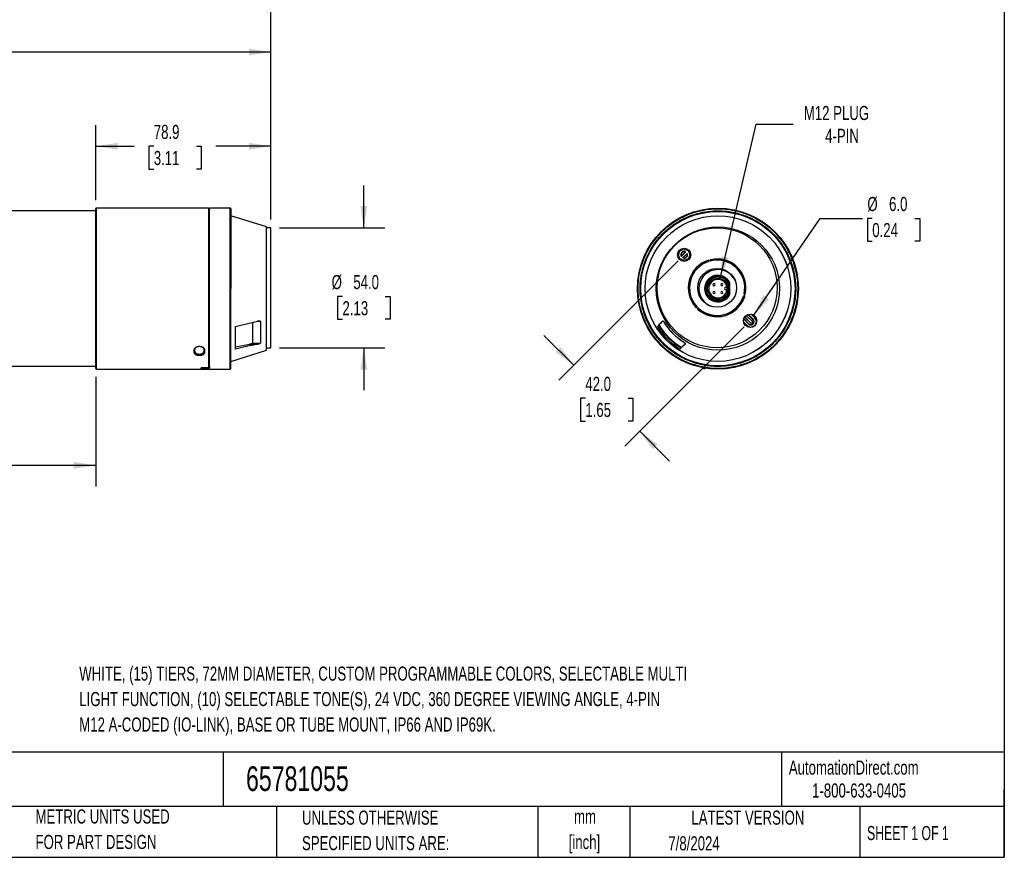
# Model space of a CAD drawing. Header units: millimetres. Extents: x 19 to 819, y 19 to 629.
# Tile 2 of 3: x 376 to 819, y 19 to 396. Entities that reach past the tile are written whole.
import ezdxf

# ---------------------------------------------------------------- set-up
doc = ezdxf.new("R2010")
doc.units = ezdxf.units.MM
doc.header["$LTSCALE"] = 3
doc.layers.add('DIMENSIONS', color=140, linetype='Continuous', lineweight=25)
doc.layers.add('TEXT', color=140, linetype='Continuous', lineweight=25)
doc.styles.add('SLDTEXTSTYLE0', font='TXT', dxfattribs={"width": 0.7})
doc.styles.add('SLDTEXTSTYLE1', font='TXT', dxfattribs={"width": 0.65})
doc.dimstyles.new('SLDDIMSTYLE0', dxfattribs={"dimtxt": 6.474023, "dimasz": 9.906, "dimexe": 0, "dimexo": 0.0625, "dimgap": 1.618506, "dimtad": 0, "dimtih": 1, "dimtoh": 1, "dimrnd": 1e-09, "dimzin": 4, "dimdsep": 46, "dimtxsty": 'SLDTEXTSTYLE0', "dimsah": 1, "dimcen": 0.09, "dimadec": 0, "dimazin": 1, "dimtfac": 1, "dimtmove": 0, "dimatfit": 0, "dimfxl": 0, "dimfrac": 2, "dimtolj": 1, "dimtzin": 12, "dimarcsym": 0})
doc.dimstyles.new('SLDDIMSTYLE1', dxfattribs={"dimtxt": 6.474023, "dimasz": 9.906, "dimexe": 0, "dimexo": 0.0625, "dimgap": 1.618506, "dimtad": 0, "dimtih": 1, "dimtoh": 1, "dimrnd": 1e-09, "dimzin": 12, "dimdsep": 46, "dimtxsty": 'SLDTEXTSTYLE0', "dimsah": 1, "dimcen": 0.09, "dimadec": 0, "dimazin": 3, "dimtfac": 1, "dimtofl": 0, "dimtmove": 0, "dimatfit": 3, "dimfxl": 0, "dimfrac": 2, "dimtolj": 1, "dimtzin": 12, "dimarcsym": 0})
doc.dimstyles.new('SLDDIMSTYLE2', dxfattribs={"dimtxt": 6.474023, "dimasz": 9.906, "dimexe": 0, "dimexo": 0.0625, "dimgap": 1.618506, "dimtad": 0, "dimtih": 1, "dimtoh": 1, "dimrnd": 1e-09, "dimzin": 4, "dimdsep": 46, "dimtxsty": 'SLDTEXTSTYLE0', "dimsah": 1, "dimcen": 0, "dimadec": 0, "dimazin": 1, "dimtfac": 1, "dimtofl": 0, "dimtmove": 0, "dimatfit": 3, "dimfxl": 0, "dimfrac": 2, "dimtolj": 1, "dimtzin": 12, "dimarcsym": 0})
doc.dimstyles.new('SLDDIMSTYLE3', dxfattribs={"dimtxt": 6.474023, "dimasz": 9.906, "dimexe": 0, "dimexo": 0.0625, "dimgap": 1.618506, "dimtad": 0, "dimtih": 1, "dimtoh": 1, "dimrnd": 1e-09, "dimzin": 12, "dimdsep": 46, "dimtxsty": 'SLDTEXTSTYLE0', "dimsah": 1, "dimcen": 0, "dimadec": 0, "dimazin": 3, "dimtfac": 1, "dimtofl": 0, "dimtmove": 0, "dimatfit": 3, "dimfxl": 0, "dimfrac": 2, "dimtolj": 1, "dimtzin": 12, "dimarcsym": 0})

# ---------------------------------------------------------------- blocks, each defined once
blk = doc.blocks.new('_D')
at = {"layer": 'DIMENSIONS'}
for p, q in [((530.68, 302.52), (530.68, 321.57)), ((492.63, 302.52), (540.21, 302.52)), ((521.07, 271.63), (518.89, 271.63)), ((518.89, 271.63), (518.89, 261.34)), ((540.3, 271.63), (542.48, 271.63)), ((542.48, 271.63), (542.48, 261.34)), ((518.89, 261.34), (521.07, 261.34)), ((542.48, 261.34), (540.3, 261.34)), ((492.63, 248.52), (540.21, 248.52)), ((530.68, 248.52), (530.68, 229.47))]:
    blk.add_line(p, q, dxfattribs=at)
for points in [[(530.68, 302.52), (532.21, 312.43), (529.16, 312.43)], [(530.68, 248.52), (529.16, 238.62), (532.21, 238.62)]]:
    blk.add_solid(points, dxfattribs=at)
at = {"layer": 'DIMENSIONS', "char_height": 6.35, "attachment_point": 1, "style": 'SLDTEXTSTYLE0'}
for s, insert in [('%%c', (516.18, 281.27)), ('54.0', (525.95, 281.27)), ('2.13', (521.07, 269.53))]:
    blk.add_mtext(s, dxfattribs=dict(at, insert=insert))
blk = doc.blocks.new('_D_2')
at = {"layer": 'DIMENSIONS'}
for p, q in [((145.32, 235.57), (145.32, 186.03)), ((409.92, 235.41), (409.92, 186.03)), ((145.32, 195.55), (250.46, 195.55)), ((259.23, 195.55), (257.05, 195.55)), ((257.05, 195.55), (257.05, 185.26)), ((283.85, 195.55), (286.03, 195.55)), ((286.03, 195.55), (286.03, 185.26)), ((409.92, 195.55), (292.62, 195.55)), ((257.05, 185.26), (259.23, 185.26)), ((286.03, 185.26), (283.85, 185.26))]:
    blk.add_line(p, q, dxfattribs=at)
for points in [[(145.32, 195.55), (155.23, 194.03), (155.23, 197.08)], [(409.92, 195.55), (400.02, 197.08), (400.02, 194.03)]]:
    blk.add_solid(points, dxfattribs=at)
at = {"layer": 'DIMENSIONS', "char_height": 6.35, "attachment_point": 1, "style": 'SLDTEXTSTYLE0'}
for s, insert in [('264.6', (259.23, 205.19)), ('10.42', (259.23, 193.45))]:
    blk.add_mtext(s, dxfattribs=dict(at, insert=insert))
blk = doc.blocks.new('_D_3')
at = {"layer": 'DIMENSIONS'}
for p, q in [((409.92, 314.93), (409.92, 348.8)), ((488.82, 306.33), (488.82, 348.8)), ((409.92, 339.27), (427.31, 339.27)), ((436.08, 339.27), (433.91, 339.27)), ((433.91, 339.27), (433.91, 328.98)), ((455.32, 339.27), (457.49, 339.27)), ((457.49, 339.27), (457.49, 328.98)), ((488.82, 339.27), (464.09, 339.27)), ((433.91, 328.98), (436.08, 328.98)), ((457.49, 328.98), (455.32, 328.98))]:
    blk.add_line(p, q, dxfattribs=at)
for points in [[(409.92, 339.27), (419.83, 337.75), (419.83, 340.8)], [(488.82, 339.27), (478.92, 340.8), (478.92, 337.75)]]:
    blk.add_solid(points, dxfattribs=at)
at = {"layer": 'DIMENSIONS', "char_height": 6.35, "attachment_point": 1, "style": 'SLDTEXTSTYLE0'}
for s, insert in [('78.9', (436.08, 348.91)), ('3.11', (436.08, 337.17))]:
    blk.add_mtext(s, dxfattribs=dict(at, insert=insert))
blk = doc.blocks.new('_D_4')
at = {"layer": 'DIMENSIONS'}
for p, q in [((145.32, 314.76), (145.32, 391.24)), ((488.82, 306.33), (488.82, 391.24)), ((145.32, 381.71), (280.96, 381.71)), ((289.73, 381.71), (287.55, 381.71)), ((287.55, 381.71), (287.55, 371.42)), ((314.35, 381.71), (316.53, 381.71)), ((316.53, 381.71), (316.53, 371.42)), ((488.82, 381.71), (323.12, 381.71)), ((287.55, 371.42), (289.73, 371.42)), ((316.53, 371.42), (314.35, 371.42))]:
    blk.add_line(p, q, dxfattribs=at)
for points in [[(145.32, 381.71), (155.23, 380.19), (155.23, 383.24)], [(488.82, 381.71), (478.92, 383.24), (478.92, 380.19)]]:
    blk.add_solid(points, dxfattribs=at)
at = {"layer": 'DIMENSIONS', "char_height": 6.35, "attachment_point": 1, "style": 'SLDTEXTSTYLE0'}
for s, insert in [('343.5', (289.73, 391.35)), ('13.52', (289.73, 379.61))]:
    blk.add_mtext(s, dxfattribs=dict(at, insert=insert))
blk = doc.blocks.new('_D_5')
at = {"layer": 'DIMENSIONS'}
for p, q in [((117.44, 281.67), (117.44, 435.57)), ((488.82, 306.33), (488.82, 435.57)), ((117.44, 426.05), (280.96, 426.05)), ((289.73, 426.05), (287.55, 426.05)), ((287.55, 426.05), (287.55, 415.76)), ((314.35, 426.05), (316.53, 426.05)), ((316.53, 426.05), (316.53, 415.76)), ((488.82, 426.05), (323.12, 426.05)), ((287.55, 415.76), (289.73, 415.76)), ((316.53, 415.76), (314.35, 415.76))]:
    blk.add_line(p, q, dxfattribs=at)
for points in [[(117.44, 426.05), (127.35, 424.52), (127.35, 427.57)], [(488.82, 426.05), (478.92, 427.57), (478.92, 424.52)]]:
    blk.add_solid(points, dxfattribs=at)
at = {"layer": 'DIMENSIONS', "char_height": 6.35, "attachment_point": 1, "style": 'SLDTEXTSTYLE0'}
for s, insert in [('371.4', (289.73, 435.68)), ('14.62', (289.73, 423.94))]:
    blk.add_mtext(s, dxfattribs=dict(at, insert=insert))
blk = doc.blocks.new('_D_6')
at = {"layer": 'DIMENSIONS'}
for p, q in [((672.26, 287.68), (618.49, 233.91)), ((701.96, 257.98), (648.19, 204.21)), ((625.23, 240.64), (611.76, 254.11)), ((630.45, 225.8), (628.27, 225.8)), ((628.27, 225.8), (628.27, 215.51)), ((649.69, 225.8), (651.86, 225.8)), ((651.86, 225.8), (651.86, 215.51)), ((628.27, 215.51), (630.45, 215.51)), ((651.86, 215.51), (649.69, 215.51)), ((654.92, 210.94), (668.39, 197.47))]:
    blk.add_line(p, q, dxfattribs=at)
for points in [[(625.23, 240.64), (619.3, 248.72), (617.14, 246.57)], [(654.92, 210.94), (660.85, 202.86), (663.01, 205.02)]]:
    blk.add_solid(points, dxfattribs=at)
at = {"layer": 'DIMENSIONS', "char_height": 6.35, "attachment_point": 1, "style": 'SLDTEXTSTYLE0'}
for s, insert in [('42.0', (630.45, 235.43)), ('1.65', (630.45, 223.7))]:
    blk.add_mtext(s, dxfattribs=dict(at, insert=insert))
blk = doc.blocks.new('_D_7')
at = {"layer": 'DIMENSIONS'}
for p, q in [((706.35, 263.15), (736.28, 306.8)), ((736.28, 306.8), (755.33, 306.8)), ((759.68, 306.8), (757.5, 306.8)), ((757.5, 306.8), (757.5, 296.51)), ((778.91, 306.8), (781.09, 306.8)), ((781.09, 306.8), (781.09, 296.51)), ((757.5, 296.51), (759.68, 296.51)), ((781.09, 296.51), (778.91, 296.51))]:
    blk.add_line(p, q, dxfattribs=at)
blk.add_solid([(706.35, 263.15), (713.21, 270.45), (710.69, 272.18)], dxfattribs=at)
at = {"layer": 'DIMENSIONS', "char_height": 6.35, "attachment_point": 1, "style": 'SLDTEXTSTYLE0'}
for s, insert in [('%%c', (757.48, 316.44)), ('6.0', (767.26, 316.44)), ('0.24', (759.68, 304.7))]:
    blk.add_mtext(s, dxfattribs=dict(at, insert=insert))
blk = doc.blocks.new('_D_8')
at = {"layer": 'DIMENSIONS'}
for p, q in [((691.21, 279.7), (707.43, 349.25)), ((707.43, 349.25), (724.1, 349.25))]:
    blk.add_line(p, q, dxfattribs=at)
blk.add_solid([(691.21, 279.7), (694.95, 289), (691.98, 289.69)], dxfattribs=at)
at = {"layer": 'DIMENSIONS', "char_height": 6.35, "attachment_point": 1, "style": 'SLDTEXTSTYLE0'}
for s, insert in [('M12 PLUG', (728.86, 357.44)), ('4-PIN', (738.47, 347.15))]:
    blk.add_mtext(s, dxfattribs=dict(at, insert=insert))

msp = doc.modelspace()

# ---------------------------------------------------------------- linework, layer by layer
for p, q in [((460.924, 311.418), (410.224, 311.418)), ((410.224, 238.918), (410.224, 311.418)), ((460.924, 239.596), (460.924, 311.418)), ((461.144, 310.846), (460.924, 310.846)), ((461.147, 311.249), (461.142, 310.729)), ((470.524, 311.418), (461.149, 311.418)), ((470.524, 238.918), (470.524, 311.418)), ((409.924, 310.168), (145.324, 310.168)), ((486.824, 302.918), (470.824, 307.962)), ((486.824, 275.168), (486.824, 302.918)), ((488.824, 302.521), (486.824, 302.521)), ((488.824, 275.521), (488.824, 302.521)), ((675.604, 291.723), (673.602, 289.721)), ((673.714, 289.837), (675.488, 291.611)), ((674.305, 289.017), (676.308, 291.02)), ((676.195, 290.904), (674.422, 289.13)), ((461.166, 284.401), (461.18, 284.55)), ((686.265, 287.763), (686.278, 287.714)), ((686.761, 287.844), (686.748, 287.892)), ((486.824, 247.418), (486.824, 275.168)), ((488.824, 248.521), (488.824, 275.521)), ((694.264, 275.768), (693.707, 275.768)), ((695.557, 273.684), (695.557, 276.651)), ((702.645, 273.496), (702.757, 275.168)), ((693.707, 274.568), (694.264, 274.568)), ((701.997, 271.995), (702.045, 271.982)), ((702.175, 272.465), (702.126, 272.478)), ((680.654, 266.725), (680.618, 266.689)), ((680.972, 266.336), (681.007, 266.371)), ((702.208, 262.41), (705.148, 259.47)), ((702.21, 262.412), (705.148, 259.474)), ((705.852, 260.177), (702.913, 263.116)), ((705.855, 260.177), (702.915, 263.117)), ((703.7, 263.516), (703.84, 263.394)), ((703.84, 263.394), (703.947, 263.501)), ((703.84, 263.394), (705.961, 261.273)), ((703.874, 263.569), (703.947, 263.501)), ((703.947, 263.501), (706.068, 261.38)), ((706.75, 262.062), (705.188, 263.624)), ((705.226, 263.617), (706.765, 262.077)), ((706.75, 262.062), (706.765, 262.077)), ((472.824, 247.926), (472.824, 258.067)), ((480.52, 259.862), (480.52, 250.648)), ((484.083, 260.407), (482.608, 260.387)), ((484.083, 260.407), (484.083, 250.655)), ((662.916, 258.067), (663.422, 258.572)), ((663.641, 258.788), (663.65, 258.787)), ((665.173, 260.447), (665.167, 260.396)), ((665.644, 260.407), (665.638, 260.357)), ((701.701, 260.138), (703.264, 258.575)), ((703.248, 258.56), (701.708, 260.1)), ((701.824, 261.378), (701.756, 261.451)), ((701.931, 261.485), (701.809, 261.625)), ((701.824, 261.378), (701.931, 261.485)), ((703.945, 259.257), (701.824, 261.378)), ((704.052, 259.364), (701.931, 261.485)), ((703.264, 258.575), (703.248, 258.56)), ((703.945, 259.257), (704.052, 259.364)), ((705.148, 259.47), (705.855, 260.177)), ((705.148, 259.474), (705.852, 260.177)), ((705.148, 259.47), (705.148, 259.474)), ((705.852, 260.177), (705.855, 260.177)), ((706.068, 261.38), (705.961, 261.273)), ((472.824, 248.886), (479.172, 250.177)), ((479.172, 250.177), (482.864, 250.183)), ((480.52, 250.648), (484.083, 250.655)), ((486.824, 248.521), (488.824, 248.521)), ((673.562, 248.432), (673.056, 247.926)), ((673.777, 248.66), (673.778, 248.651)), ((675.347, 250.648), (675.397, 250.655)), ((675.385, 250.177), (675.437, 250.183)), ((454.324, 247.638), (454.624, 247.866)), ((454.324, 247.616), (454.624, 247.844)), ((454.324, 247.616), (454.324, 247.638)), ((454.324, 246.398), (454.324, 247.616)), ((454.624, 246.636), (454.324, 246.398)), ((454.324, 246.354), (454.625, 246.593)), ((454.324, 246.354), (454.324, 246.398)), ((454.624, 246.636), (454.624, 247.844)), ((458.924, 247.638), (458.623, 247.866)), ((458.924, 246.354), (458.623, 246.593)), ((458.924, 247.616), (458.624, 247.844)), ((458.624, 247.844), (458.624, 246.636)), ((458.924, 246.398), (458.624, 246.636)), ((458.924, 247.638), (458.924, 247.616)), ((458.924, 247.616), (458.924, 246.398)), ((458.924, 246.398), (458.924, 246.354)), ((470.824, 242.373), (486.824, 247.418)), ((145.324, 240.168), (409.924, 240.168)), ((457.424, 239.596), (460.924, 239.596)), ((457.424, 239.596), (457.424, 239.331)), ((460.924, 239.596), (460.924, 239.331)), ((460.924, 239.489), (461.18, 239.489)), ((461.146, 240.041), (461.152, 239.544)), ((683.178, 239.596), (683.229, 239.331)), ((410.224, 238.918), (460.924, 238.918)), ((457.424, 239.331), (460.924, 239.331)), ((457.424, 239.123), (457.424, 239.331)), ((460.924, 239.123), (457.424, 239.123)), ((460.924, 239.123), (460.924, 239.331)), ((460.924, 238.918), (460.924, 239.123)), ((461.16, 238.918), (470.524, 238.918)), ((684.411, 239.123), (684.55, 239.354))]:
    msp.add_line(p, q)
at = {"flags": 128}
for points in [[(678.888, 269.534), (679.748, 268.07), (680.715, 266.826)], [(679.426, 268.644), (680.282, 267.408), (680.726, 266.875)]]:
    msp.add_lwpolyline(points, dxfattribs=at)
for centre, radius in [((690.157, 275.168), 36.25), ((690.157, 275.168), 34.745), ((690.157, 275.168), 32.799), ((690.157, 275.168), 32.795), ((690.157, 275.168), 27.75), ((689.804, 275.521), 27), ((674.955, 290.37), 3), ((674.955, 290.37), 2.487), ((674.955, 290.37), 2.465), ((689.804, 275.521), 8.75), ((690.157, 275.168), 5.25), ((690.157, 275.168), 4.65), ((704.653, 260.672), 3)]:
    msp.add_circle(centre, radius)
for centre, radius, start, end in [((410.224, 311.118), 0.3, 90, 180), ((470.524, 311.118), 0.3, 0, 90), ((674.955, 290.37), 1.501, 64.35283, 205.64717), ((674.955, 290.37), 1.35, 66.73846, 203.26154), ((674.955, 290.37), 1.501, 244.35283, 25.64717), ((674.955, 290.37), 1.35, 246.73846, 23.26154), ((690.157, 275.168), 13.1, 57.61041, 104.9953), ((689.804, 275.521), 13, 347.24747, 102.75253), ((689.804, 275.521), 13, 107.24747, 222.75253), ((690.157, 275.168), 13.1, 107.19685, 212.38959), ((689.804, 275.521), 12.45, 107.25632, 222.74368), ((686.024, 287.698), 0.25, 15, 107.24747), ((686.037, 287.65), 0.25, 287.25632, 15), ((686.989, 287.957), 0.25, 102.75253, 195), ((687.002, 287.908), 0.25, 195, 282.74368), ((689.804, 275.521), 12.45, 347.25632, 102.74368), ((690.157, 275.168), 12.599, 0, 63.44107), ((690.157, 275.168), 12.559, 348.02523, 58.7054), ((690.157, 275.168), 8.55, 22.94858, 180), ((690.157, 275.168), 6, 25.84193, 334.15807), ((690.157, 275.168), 5.6, 15.35889, 344.64111), ((690.157, 275.168), 8.55, 180, 247.05142), ((690.157, 275.168), 4.15, 8.31286, 351.68714), ((688.39, 276.935), 0.5, 0, 180), ((688.39, 276.935), 0.5, 180, 0), ((691.925, 276.935), 0.5, 0, 180), ((691.925, 276.935), 0.5, 180, 0), ((693.707, 275.168), 0.6, 90, 270), ((690.157, 275.168), 4.15, 351.68714, 8.31286), ((689.804, 275.521), 13, 227.24747, 342.75253), ((689.804, 275.521), 12.45, 227.25632, 342.74368), ((688.39, 273.4), 0.5, 0, 180), ((688.39, 273.4), 0.5, 180, 0), ((691.925, 273.4), 0.5, 0, 180), ((691.925, 273.4), 0.5, 180, 0), ((701.932, 271.754), 0.25, 75, 162.74368), ((702.191, 272.72), 0.25, 167.25632, 255), ((701.981, 271.741), 0.25, 342.75253, 75), ((702.239, 272.707), 0.25, 255, 347.24747), ((680.442, 266.866), 0.25, 222.75253, 315), ((680.477, 266.902), 0.25, 315, 42.74368), ((681.149, 266.159), 0.25, 135, 227.24747), ((681.184, 266.194), 0.25, 47.25632, 135), ((690.157, 275.168), 12.599, 223.94493, 277.62321), ((690.157, 275.168), 12.559, 224.03408, 286.35551), ((705.007, 260.318), 2.487, 225, 45), ((705.007, 260.318), 2.465, 225, 45), ((690.157, 275.168), 32.164, 212.11916, 237.88084), ((690.157, 275.168), 31.168, 211.70475, 238.29525), ((690.157, 275.168), 31.16, 211.71506, 238.28494), ((690.157, 275.168), 28.645, 211.13284, 238.86716), ((690.157, 275.168), 28.614, 211.05413, 238.94587), ((705.007, 260.318), 1.501, 225, 45), ((705.007, 260.318), 1.35, 225, 45), ((410.224, 239.218), 0.3, 180, 270), ((470.524, 239.218), 0.3, 270, 0), ((690.157, 275.168), 36.5, 259.05811, 260.94189)]:
    msp.add_arc(centre, radius, start, end)
for points, knots in [([(409.924, 239.218), (409.924, 239.218), (409.924, 239.22), (409.924, 239.232), (409.924, 239.276), (409.924, 239.422), (409.924, 239.795), (409.924, 240.352), (409.924, 241.366), (409.924, 243.131), (409.924, 246.025), (409.924, 249.645), (409.924, 253.875), (409.924, 258.555), (409.924, 263.502), (409.924, 268.531), (409.924, 273.514), (409.924, 278.48), (409.924, 283.479), (409.924, 288.5), (409.924, 293.379), (409.924, 297.929), (409.924, 301.972), (409.924, 305.36), (409.924, 307.567), (409.924, 308.934), (409.924, 309.751), (409.924, 310.377), (409.924, 310.725), (409.924, 310.909), (409.924, 311.002), (409.924, 311.069), (409.924, 311.11), (409.924, 311.115), (409.924, 311.118)], [0, 0, 0, 0, 0.0047616, 0.0095261, 0.0142945, 0.0363274, 0.0583649, 0.0813855, 0.1044108, 0.1520248, 0.2007675, 0.2500946, 0.2994217, 0.3481643, 0.3957784, 0.4417941, 0.4858381, 0.5286692, 0.5734054, 0.6200005, 0.6680472, 0.7170479, 0.7664408, 0.8156368, 0.8640607, 0.8876391, 0.9112221, 0.9339317, 0.9566459, 0.9653224, 0.9739896, 0.982654, 0.991322, 1, 1, 1, 1]), ([(461.166, 284.401), (461.162, 286.287), (461.154, 290.112), (461.149, 295.333), (461.146, 300.047), (461.144, 304.006), (461.143, 307.195), (461.143, 309.397), (461.143, 310.604), (461.143, 310.664), (461.143, 310.685)], [0, 0, 0, 0, 0.1312237, 0.2662527, 0.3974763, 0.532505, 0.6637338, 0.7987682, 0.929997, 1, 1, 1, 1]), ([(461.18, 284.55), (461.174, 286.465), (461.162, 290.351), (461.156, 295.656), (461.152, 300.445), (461.15, 304.468), (461.148, 307.708), (461.148, 309.944), (461.148, 311.166), (461.148, 311.228), (461.148, 311.249)], [0, 0, 0, 0, 0.1315248, 0.2668633, 0.3983879, 0.533726, 0.6652638, 0.8006163, 0.9321544, 1, 1, 1, 1]), ([(470.824, 275.168), (470.824, 288.01), (470.824, 299.88), (470.824, 312.722), (470.824, 312.722), (470.824, 299.88), (470.824, 288.01), (470.824, 275.168)], [0, 0, 0, 0, 0.3333333, 0.3333333, 0.6666667, 0.6666667, 1, 1, 1, 1]), ([(654.207, 275.168), (654.207, 284.702), (657.995, 293.846), (671.479, 307.33), (680.623, 311.118), (699.692, 311.118), (708.836, 307.33), (722.32, 293.846), (726.107, 284.702), (726.107, 265.633), (722.32, 256.489), (708.836, 243.005), (699.692, 239.218), (690.157, 239.218)], [0, 0, 0, 0, 0.1666667, 0.1666667, 0.3333333, 0.3333333, 0.5, 0.5, 0.6666667, 0.6666667, 0.8333333, 0.8333333, 1, 1, 1, 1]), ([(655.113, 275.168), (655.114, 275.367), (655.116, 275.764), (655.131, 276.361), (655.157, 276.956), (655.192, 277.551), (655.238, 278.145), (655.293, 278.739), (655.359, 279.331), (655.516, 280.552), (655.835, 282.391), (656.445, 284.849), (657.241, 287.288), (658.574, 290.533), (660.725, 294.444), (664.029, 298.732), (667.969, 302.474), (672.405, 305.541), (677.161, 307.853), (682.056, 309.387), (686.929, 310.175), (691.769, 310.284), (696.627, 309.729), (701.529, 308.45), (706.352, 306.398), (710.914, 303.577), (715.037, 300.048), (718.566, 295.924), (721.387, 291.362), (723.44, 286.54), (724.719, 281.637), (725.274, 276.779), (725.164, 271.939), (724.377, 267.066), (722.842, 262.171), (720.531, 257.415), (717.464, 252.98), (713.722, 249.039), (709.434, 245.736), (705.523, 243.585), (702.278, 242.251), (699.84, 241.455), (697.381, 240.845), (695.346, 240.492), (693.729, 240.298), (692.541, 240.198), (691.35, 240.135), (690.555, 240.127), (690.157, 240.123)], [0, 0, 0, 0, 0.0036167, 0.0072303, 0.010842, 0.0144527, 0.0180635, 0.0216754, 0.0252896, 0.0289069, 0.0440485, 0.0591932, 0.0749142, 0.0906382, 0.1229248, 0.1557263, 0.1886591, 0.2213303, 0.2533655, 0.2844328, 0.3142607, 0.3428184, 0.3721847, 0.4028657, 0.4346124, 0.4671116, 0.5000005, 0.5328894, 0.5653886, 0.5971353, 0.6278163, 0.6571827, 0.6857403, 0.7155682, 0.7466355, 0.7786707, 0.811342, 0.8442747, 0.8770762, 0.9093628, 0.9250838, 0.9408078, 0.9559494, 0.9710941, 0.9783242, 0.9855463, 0.9927687, 1, 1, 1, 1]), ([(461.148, 240.041), (461.147, 240.178), (461.146, 240.589), (461.144, 242.34), (461.143, 245.189), (461.143, 248.908), (461.143, 253.396), (461.144, 258.463), (461.145, 264.051), (461.148, 269.904), (461.152, 275.957), (461.157, 280.805), (461.164, 283.59), (461.166, 284.401)], [0, 0, 0, 0, 0.0515015, 0.1535092, 0.2526462, 0.3546581, 0.4537951, 0.5558071, 0.6549441, 0.7569561, 0.8560931, 0.958105, 1, 1, 1, 1]), ([(461.16, 239.048), (461.159, 239.018), (461.155, 238.922), (461.152, 239.857), (461.149, 241.773), (461.148, 244.719), (461.148, 248.483), (461.148, 253.047), (461.149, 258.194), (461.151, 263.872), (461.154, 269.819), (461.16, 275.968), (461.167, 280.895), (461.177, 283.725), (461.18, 284.55)], [0, 0, 0, 0, 0.0412079, 0.1319271, 0.2252765, 0.3160048, 0.4093643, 0.5000927, 0.5934522, 0.6841806, 0.7775401, 0.8682685, 0.961628, 1, 1, 1, 1]), ([(470.824, 239.218), (470.824, 239.218), (470.824, 243.005), (470.824, 256.489), (470.824, 265.633), (470.824, 275.168)], [0, 0, 0, 0, 0.5, 0.5, 1, 1, 1, 1]), ([(690.157, 239.218), (680.623, 239.218), (671.479, 243.005), (657.995, 256.489), (654.207, 265.633), (654.207, 275.168)], [0, 0, 0, 0, 0.5, 0.5, 1, 1, 1, 1]), ([(690.157, 240.123), (689.963, 240.124), (689.574, 240.126), (688.99, 240.141), (688.408, 240.165), (687.826, 240.199), (687.246, 240.242), (686.666, 240.295), (686.087, 240.358), (685.509, 240.431), (684.932, 240.513), (684.355, 240.605), (682.857, 240.869), (680.458, 241.434), (677.193, 242.548), (674.009, 243.997), (670.927, 245.798), (668.022, 247.917), (665.334, 250.343), (662.907, 253.032), (660.788, 255.937), (658.987, 259.019), (657.538, 262.203), (656.424, 265.468), (655.822, 268.025), (655.514, 269.845), (655.367, 270.903), (655.253, 271.965), (655.173, 273.03), (655.122, 274.098), (655.116, 274.811), (655.113, 275.168)], [0, 0, 0, 0, 0.0106146, 0.0212162, 0.0318076, 0.0423918, 0.0529718, 0.0635505, 0.0741308, 0.0847156, 0.095308, 0.1059108, 0.116527, 0.178263, 0.2400085, 0.3043177, 0.3686365, 0.4343142, 0.5000016, 0.5656792, 0.6313666, 0.6956758, 0.7599947, 0.8217306, 0.8834761, 0.9029256, 0.9223394, 0.9417356, 0.9611324, 0.9805478, 1, 1, 1, 1]), ([(484.083, 260.407), (484.083, 260.432), (484.068, 260.452), (484.029, 260.482), (484.007, 260.493), (483.936, 260.519), (483.885, 260.528), (483.728, 260.548), (483.621, 260.548), (483.299, 260.531), (483.081, 260.499), (482.864, 260.447)], [0, 0, 0, 0, 0.0625, 0.0625, 0.125, 0.125, 0.25, 0.25, 0.5, 0.5, 1, 1, 1, 1]), ([(663.641, 258.788), (663.64, 258.788), (663.615, 258.764), (663.534, 258.684), (663.478, 258.629), (663.422, 258.572)], [0, 0, 0, 0, 0.5, 0.5, 1, 1, 1, 1]), ([(665.638, 260.357), (665.621, 260.385), (665.602, 260.405), (665.57, 260.435), (665.555, 260.445), (665.513, 260.47), (665.489, 260.479), (665.421, 260.498), (665.382, 260.497), (665.275, 260.479), (665.215, 260.447), (665.167, 260.396)], [0, 0, 0, 0, 0.0625, 0.0625, 0.125, 0.125, 0.25, 0.25, 0.5, 0.5, 1, 1, 1, 1]), ([(665.644, 260.407), (665.629, 260.432), (665.611, 260.452), (665.58, 260.482), (665.565, 260.493), (665.523, 260.519), (665.499, 260.528), (665.43, 260.548), (665.391, 260.548), (665.283, 260.531), (665.222, 260.499), (665.173, 260.447)], [0, 0, 0, 0, 0.0625, 0.0625, 0.125, 0.125, 0.25, 0.25, 0.5, 0.5, 1, 1, 1, 1]), ([(454.324, 247.638), (454.324, 247.737), (454.338, 247.835), (454.396, 248.029), (454.44, 248.126), (454.556, 248.313), (454.626, 248.402), (454.792, 248.573), (454.889, 248.654), (455.1, 248.8), (455.216, 248.865), (455.468, 248.98), (455.604, 249.03), (455.882, 249.109), (456.026, 249.141), (456.324, 249.183), (456.473, 249.194), (456.772, 249.193), (456.924, 249.182), (457.22, 249.142), (457.364, 249.112), (457.642, 249.031), (457.777, 248.981), (458.027, 248.866), (458.144, 248.801), (458.358, 248.654), (458.453, 248.574), (458.619, 248.404), (458.692, 248.314), (458.807, 248.127), (458.85, 248.031), (458.908, 247.837), (458.924, 247.737), (458.924, 247.638)], [0, 0, 0, 0, 0.0625, 0.0625, 0.125, 0.125, 0.1875, 0.1875, 0.25, 0.25, 0.3125, 0.3125, 0.375, 0.375, 0.4375, 0.4375, 0.5, 0.5, 0.5625, 0.5625, 0.625, 0.625, 0.6875, 0.6875, 0.75, 0.75, 0.8125, 0.8125, 0.875, 0.875, 0.9375, 0.9375, 1, 1, 1, 1]), ([(454.624, 247.866), (454.65, 248.014), (454.702, 248.311), (455.06, 248.711), (455.571, 249.021), (455.999, 249.113), (456.211, 249.158)], [0, 0, 0, 0, 0.2521664, 0.5044436, 0.7545063, 1, 1, 1, 1]), ([(456.894, 249.176), (457.113, 249.14), (457.551, 249.069), (458.097, 248.781), (458.478, 248.402), (458.611, 248.076), (458.621, 247.898), (458.623, 247.866)], [0, 0, 0, 0, 0.2361523, 0.4730605, 0.7100473, 0.9472926, 1, 1, 1, 1]), ([(479.172, 250.177), (479.41, 250.226), (479.649, 250.286), (480.004, 250.393), (480.122, 250.432), (480.294, 250.5), (480.351, 250.525), (480.43, 250.566), (480.456, 250.581), (480.5, 250.613), (480.52, 250.632), (480.52, 250.648)], [0, 0, 0, 0, 0.5, 0.5, 0.75, 0.75, 0.875, 0.875, 0.9375, 0.9375, 1, 1, 1, 1]), ([(482.864, 250.183), (483.081, 250.232), (483.3, 250.293), (483.622, 250.401), (483.729, 250.44), (483.884, 250.509), (483.935, 250.533), (484.007, 250.575), (484.029, 250.59), (484.067, 250.621), (484.083, 250.639), (484.083, 250.655)], [0, 0, 0, 0, 0.5, 0.5, 0.75, 0.75, 0.875, 0.875, 0.9375, 0.9375, 1, 1, 1, 1]), ([(673.562, 248.432), (673.618, 248.488), (673.674, 248.544), (673.754, 248.625), (673.778, 248.65), (673.778, 248.651)], [0, 0, 0, 0, 0.5, 0.5, 1, 1, 1, 1]), ([(675.385, 250.177), (675.437, 250.226), (675.469, 250.286), (675.487, 250.393), (675.487, 250.432), (675.469, 250.5), (675.46, 250.525), (675.434, 250.566), (675.424, 250.581), (675.395, 250.613), (675.374, 250.632), (675.347, 250.648)], [0, 0, 0, 0, 0.5, 0.5, 0.75, 0.75, 0.875, 0.875, 0.9375, 0.9375, 1, 1, 1, 1]), ([(675.437, 250.183), (675.489, 250.232), (675.521, 250.293), (675.538, 250.401), (675.538, 250.44), (675.518, 250.509), (675.509, 250.533), (675.483, 250.575), (675.472, 250.59), (675.443, 250.621), (675.422, 250.639), (675.397, 250.655)], [0, 0, 0, 0, 0.5, 0.5, 0.75, 0.75, 0.875, 0.875, 0.9375, 0.9375, 1, 1, 1, 1]), ([(458.924, 246.354), (458.924, 246.261), (458.909, 246.17), (458.852, 245.993), (458.809, 245.906), (458.695, 245.74), (458.625, 245.662), (458.461, 245.515), (458.365, 245.445), (458.154, 245.321), (458.038, 245.267), (457.787, 245.17), (457.652, 245.128), (457.236, 245.028), (456.93, 244.994), (456.476, 244.993), (456.323, 245.002), (456.025, 245.036), (455.88, 245.06), (455.6, 245.126), (455.464, 245.168), (455.214, 245.264), (455.098, 245.319), (454.883, 245.444), (454.789, 245.513), (454.624, 245.659), (454.553, 245.739), (454.439, 245.905), (454.396, 245.991), (454.338, 246.169), (454.324, 246.261), (454.324, 246.354)], [0, 0, 0, 0, 0.0625, 0.0625, 0.125, 0.125, 0.1875, 0.1875, 0.25, 0.25, 0.3125, 0.3125, 0.375, 0.375, 0.5, 0.5, 0.5625, 0.5625, 0.625, 0.625, 0.6875, 0.6875, 0.75, 0.75, 0.8125, 0.8125, 0.875, 0.875, 0.9375, 0.9375, 1, 1, 1, 1]), ([(454.624, 247.844), (454.624, 247.846), (454.624, 247.848), (454.624, 247.849), (454.624, 247.851), (454.624, 247.853), (454.624, 247.855), (454.624, 247.859), (454.624, 247.862), (454.624, 247.866)], [0, 0, 0, 0, 0.000008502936, 0.000008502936, 0.000008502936, 0.000017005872, 0.000017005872, 0.000017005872, 0.000033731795, 0.000033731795, 0.000033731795, 0.000033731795]), ([(454.624, 246.891), (454.624, 246.81), (454.636, 246.73), (454.686, 246.575), (454.723, 246.498), (454.821, 246.352), (454.882, 246.283), (455.025, 246.153), (455.108, 246.092), (455.292, 245.982), (455.392, 245.933), (455.611, 245.847), (455.728, 245.811), (456.092, 245.722), (456.358, 245.692), (456.754, 245.691), (456.887, 245.699), (457.147, 245.729), (457.273, 245.751), (457.517, 245.81), (457.634, 245.847), (457.852, 245.932), (457.953, 245.981), (458.139, 246.092), (458.221, 246.152), (458.364, 246.281), (458.426, 246.351), (458.524, 246.497), (458.561, 246.573), (458.611, 246.729), (458.624, 246.81), (458.624, 246.891)], [0, 0, 0, 0, 0.0625, 0.0625, 0.125, 0.125, 0.1875, 0.1875, 0.25, 0.25, 0.3125, 0.3125, 0.375, 0.375, 0.5, 0.5, 0.5625, 0.5625, 0.625, 0.625, 0.6875, 0.6875, 0.75, 0.75, 0.8125, 0.8125, 0.875, 0.875, 0.9375, 0.9375, 1, 1, 1, 1]), ([(454.625, 246.593), (454.625, 246.596), (454.625, 246.6), (454.624, 246.604), (454.624, 246.607), (454.624, 246.611), (454.624, 246.615), (454.624, 246.622), (454.624, 246.629), (454.624, 246.636)], [0, 0, 0, 0, 0.000017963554, 0.000017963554, 0.000017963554, 0.000035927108, 0.000035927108, 0.000035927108, 0.000071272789, 0.000071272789, 0.000071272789, 0.000071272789]), ([(458.623, 246.593), (458.618, 246.514), (458.602, 246.436), (458.546, 246.285), (458.506, 246.211), (458.403, 246.07), (458.342, 246.003), (458.197, 245.878), (458.113, 245.819), (457.93, 245.714), (457.831, 245.666), (457.616, 245.583), (457.499, 245.548), (457.142, 245.466), (456.881, 245.436), (456.366, 245.436), (456.105, 245.464), (455.748, 245.549), (455.632, 245.584), (455.417, 245.667), (455.317, 245.714), (455.133, 245.82), (455.05, 245.879), (454.905, 246.004), (454.843, 246.07), (454.689, 246.284), (454.634, 246.434), (454.625, 246.593)], [0, 0, 0, 0, 0.0625, 0.0625, 0.125, 0.125, 0.1875, 0.1875, 0.25, 0.25, 0.3125, 0.3125, 0.375, 0.375, 0.5, 0.5, 0.625, 0.625, 0.6875, 0.6875, 0.75, 0.75, 0.8125, 0.8125, 0.875, 0.875, 1, 1, 1, 1]), ([(458.624, 246.636), (458.624, 246.632), (458.624, 246.629), (458.624, 246.625), (458.624, 246.622), (458.624, 246.618), (458.623, 246.614), (458.623, 246.607), (458.623, 246.6), (458.623, 246.593)], [0, 0, 0, 0, 0.000017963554, 0.000017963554, 0.000017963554, 0.000035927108, 0.000035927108, 0.000035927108, 0.000071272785, 0.000071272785, 0.000071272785, 0.000071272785])]:
    msp.add_open_spline(points, degree=3, knots=knots)
for points in [[(673.602, 289.721), (673.639, 289.76), (673.677, 289.798), (673.714, 289.837)], [(674.422, 289.13), (674.383, 289.092), (674.344, 289.055), (674.305, 289.017)], [(675.488, 291.611), (675.527, 291.648), (675.566, 291.686), (675.604, 291.723)], [(676.308, 291.02), (676.27, 290.981), (676.233, 290.943), (676.195, 290.904)], [(695.557, 276.651), (695.557, 277.039), (695.557, 277.415), (695.557, 277.783)], [(695.557, 272.552), (695.557, 272.92), (695.557, 273.296), (695.557, 273.684)], [(472.824, 258.067), (476.172, 258.858), (479.519, 259.651), (482.864, 260.447)], [(662.916, 258.067), (663.666, 258.858), (664.418, 259.651), (665.173, 260.447)], [(663.422, 258.572), (665.976, 254.457), (669.447, 250.987), (673.562, 248.432)], [(665.167, 260.396), (664.66, 259.858), (664.154, 259.322), (663.65, 258.787)], [(482.864, 250.183), (479.519, 249.428), (476.172, 248.676), (472.824, 247.926)], [(675.437, 250.183), (674.641, 249.428), (673.847, 248.676), (673.056, 247.926)], [(673.777, 248.66), (674.312, 249.165), (674.848, 249.67), (675.385, 250.177)], [(458.623, 247.866), (458.624, 247.859), (458.624, 247.851), (458.624, 247.844)]]:
    msp.add_open_spline(points, degree=3)
at = {"layer": 'TEXT'}
for p, q in [((819.15, 628.65), (819.15, 19.05)), ((819.15, 66.378), (19.05, 66.378)), ((467.277, 66.378), (467.277, 41.91)), ((718.726, 66.378), (718.726, 41.91)), ((819.15, 19.05), (819.15, 49.53)), ((819.15, 41.91), (19.05, 41.91)), ((491.341, 41.91), (491.341, 19.05)), ((609.073, 41.91), (609.073, 19.05)), ((650.436, 41.91), (650.436, 19.05)), ((754.046, 41.91), (754.046, 19.05)), ((19.05, 19.05), (819.15, 19.05))]:
    msp.add_line(p, q, dxfattribs=at)

# ---------------------------------------------------------------- texts
for s, insert, char_height, attachment_point, style in [('WHITE, (15) TIERS, 72MM DIAMETER, CUSTOM PROGRAMMABLE COLORS, SELECTABLE MULTI', (402.513, 104.956), 6.35, 1, 'SLDTEXTSTYLE0'), ('LIGHT FUNCTION, (10) SELECTABLE TONE(S), 24 VDC, 360 DEGREE VIEWING ANGLE, 4-PIN', (402.513, 93.489), 6.35, 1, 'SLDTEXTSTYLE0'), ('M12 A-CODED (IO-LINK), BASE OR TUBE MOUNT, IP66 AND IP69K.', (402.513, 82.022), 6.35, 1, 'SLDTEXTSTYLE0'), ('AutomationDirect.com', (722.085, 62.63), 6.35, 1, 'SLDTEXTSTYLE0'), ('65781055', (477.623, 60.044), 11.1125, 1, 'SLDTEXTSTYLE0'), ('1-800-633-0405', (732.575, 52.311), 6.35, 1, 'SLDTEXTSTYLE0'), ('METRIC UNITS USED', (382.813, 40.608), 6.35, 1, 'SLDTEXTSTYLE0'), ('UNLESS OTHERWISE', (502.824, 40.084), 6.35, 1, 'SLDTEXTSTYLE0'), ('LATEST VERSION', (703.656, 40.092), 6.35, 2, 'SLDTEXTSTYLE0'), ('mm', (630.297, 40.558), 6.35, 2, 'SLDTEXTSTYLE0'), ('SHEET 1 OF 1', (757.324, 33.154), 6.35, 1, 'SLDTEXTSTYLE1'), ('FOR PART DESIGN', (382.813, 29.142), 6.35, 1, 'SLDTEXTSTYLE0'), ('SPECIFIED UNITS ARE:', (502.824, 28.617), 6.35, 1, 'SLDTEXTSTYLE0'), ('[inch]', (630.045, 29.091), 6.35, 2, 'SLDTEXTSTYLE0'), ('7/8/2024', (667.838, 28.525), 6.35, 1, 'SLDTEXTSTYLE0')]:
    msp.add_mtext(s, dxfattribs=dict(at, insert=insert, char_height=char_height, attachment_point=attachment_point, style=style))

# ---------------------------------------------------------------- dimensions: what is measured, and where the dimension line sits
at = {"layer": 'DIMENSIONS'}
for base, p1, p2, picture, middle in [((117.44, 426.047), (488.824, 302.521), (117.44, 277.855), '_D_5', (302.04, 426.047)), ((409.924, 339.272), (488.824, 302.521), (409.924, 311.118), '_D_3', (445.698, 339.272)), ((409.924, 195.552), (145.324, 239.382), (409.924, 239.218), '_D_2', (271.541, 195.552))]:
    dim = msp.add_linear_dim(base=base, p1=p1, p2=p2, dimstyle='SLDDIMSTYLE1', dxfattribs=at)
    dim.commit()
    dim.dimension.update_dxf_attribs({"geometry": picture, "text_midpoint": middle, "dimtype": 160})
for base, p1, p2, angle, dimstyle, picture, middle in [((145.324, 381.712), (488.824, 302.521), (145.324, 310.953), 0, 'SLDDIMSTYLE1', '_D_4', (302.04, 381.712)), ((654.925, 210.943), (674.955, 290.37), (704.653, 260.672), 315, 'SLDDIMSTYLE0', '_D_6', (640.068, 225.8))]:
    dim = msp.add_linear_dim(base=base, p1=p1, p2=p2, angle=angle, dimstyle=dimstyle, dxfattribs=at)
    dim.commit()
    dim.dimension.update_dxf_attribs({"geometry": picture, "text_midpoint": middle, "dimtype": 160})
dim = msp.add_diameter_dim_2p(p1=(689.102, 270.639), p2=(691.213, 279.696), text='M12 PLUG\\P4-PIN', dimstyle='SLDDIMSTYLE3', override={"dimpost": '<>'}, dxfattribs=at)
dim.commit()
dim.dimension.update_dxf_attribs({"geometry": '_D_8', "text_midpoint": (750.591, 349.251), "dimtype": 163})
dim = msp.add_linear_dim(base=(530.685, 248.521), p1=(488.824, 302.521), p2=(488.824, 248.521), angle=90, text='%%c<>', dimstyle='SLDDIMSTYLE0', dxfattribs=at)
dim.commit()
dim.dimension.update_dxf_attribs({"geometry": '_D', "text_midpoint": (530.685, 271.632), "dimtype": 160})
dim = msp.add_diameter_dim_2p(p1=(702.957, 258.198), p2=(706.35, 263.146), dimstyle='SLDDIMSTYLE2', dxfattribs=at)
dim.commit()
dim.dimension.update_dxf_attribs({"geometry": '_D_7', "text_midpoint": (769.295, 306.801), "dimtype": 163})

doc.saveas('drawing.dxf')
